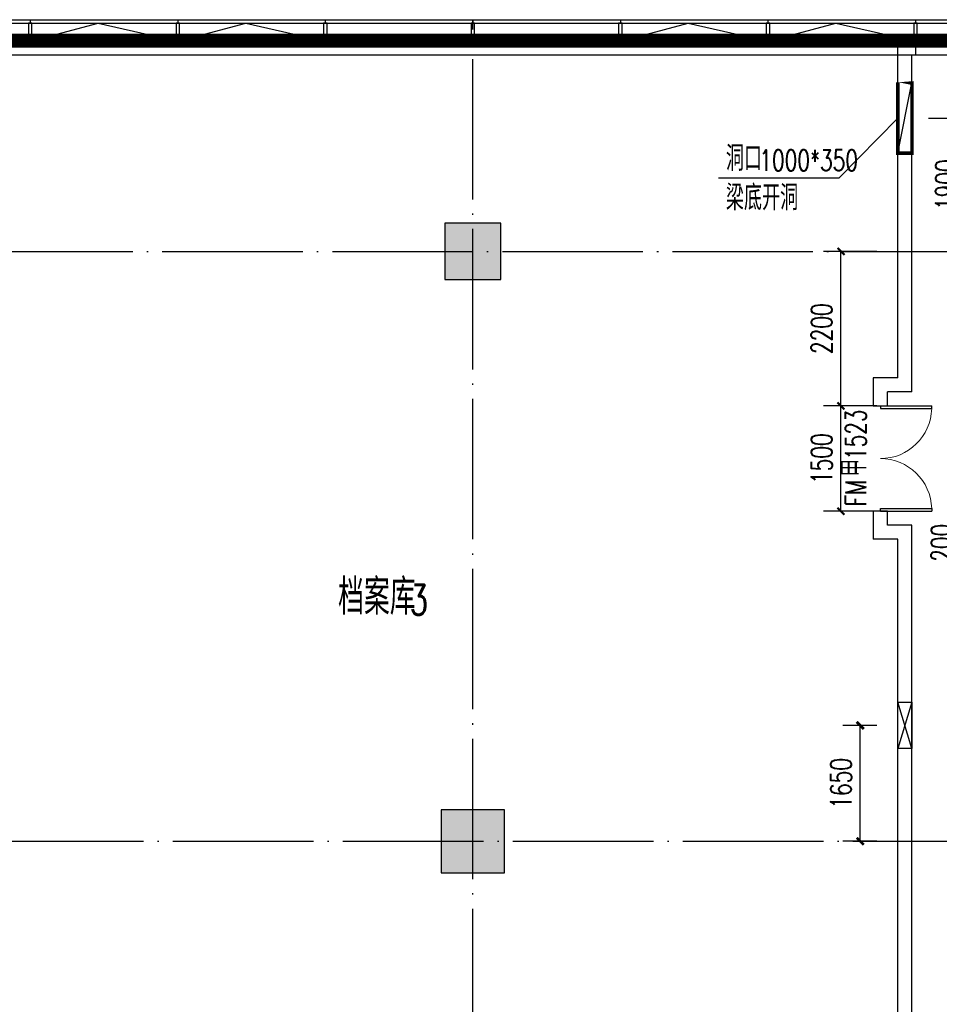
# Model space of a CAD drawing. Extents: x 797781 to 1255204, y 21234 to 1024248.
# Tile 247 of 256: x 915258 to 928347, y 284600 to 298622. Entities that reach past the tile are written whole.
import ezdxf

# ---------------------------------------------------------------- set-up
doc = ezdxf.new("R2010")
doc.units = 0
doc.header["$LTSCALE"] = 1000
doc.header["$MEASUREMENT"] = 0
doc.linetypes.add('230303生产综合楼-平面图_t8$0$DOTE', pattern=[2.4200000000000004, 2, -0.2, 0.02, -0.2])
doc.linetypes.add('__DASH', pattern=[0.35, 0.25, -0.1])
for name, color, linetype in [('00泄压阀', 2, 'Continuous'), ('230303生产综合楼-平面图_t8$0$3T_WOOD', 21, 'Continuous'), ('230303生产综合楼-平面图_t8$0$COLUMN', 40, 'Continuous'), ('230303生产综合楼-平面图_t8$0$CURTWALL', 4, 'Continuous'), ('230303生产综合楼-平面图_t8$0$DIM_LEAD', 3, 'Continuous'), ('230303生产综合楼-平面图_t8$0$DOOR_FIRE', 4, 'Continuous'), ('230303生产综合楼-平面图_t8$0$DOOR_FIRE_TEXT', 7, 'Continuous'), ('230303生产综合楼-平面图_t8$0$DOTE', 1, '230303生产综合楼-平面图_t8$0$DOTE'), ('230303生产综合楼-平面图_t8$0$PUB_DIM', 3, 'Continuous'), ('230303生产综合楼-平面图_t8$0$PUB_HATCH', 8, 'Continuous'), ('230303生产综合楼-平面图_t8$0$PUB_TEXT', 7, 'Continuous'), ('230303生产综合楼-平面图_t8$0$WALL', 40, 'Continuous'), ('230303生产综合楼-平面图_t8$0$条件', 7, 'Continuous'), ('230303生产综合楼-平面图_t8$0$通风', 7, 'Continuous'), ('A泄压阀', 2, 'Continuous'), ('DIM_SYMB', 3, 'Continuous'), ('PUB_DIM', 3, 'Continuous'), ('PUB_HATCH', 8, 'Continuous')]:
    doc.layers.add(name, color=color, linetype=linetype)
doc.styles.add('230303生产综合楼-平面图_t8$0$_TCH_DIM', font='SIMPLEX', dxfattribs={"bigfont": 'GBCBIG'})
doc.styles.add('230303生产综合楼-平面图_T8$0$_TCH_DIM_T3', font='SIMPLEX', dxfattribs={"width": 0.7058823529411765, "bigfont": 'GBCBIG'})
doc.styles.add('230303生产综合楼-平面图_t8$0$_TCH_WINDOW', font='SIMPLEX', dxfattribs={"height": 3.5, "bigfont": 'GBCBIG'})
doc.styles.add('_TCH_DIM_T3', font='SIMPLEX', dxfattribs={"width": 0.7058823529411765, "bigfont": 'GBCBIG'})
doc.dimstyles.new('230303生产综合楼-平面图_T8$0$_TCH_ARCH&&100', dxfattribs={"dimtxt": 297.5, "dimasz": 100, "dimexe": 250, "dimexo": 300, "dimgap": 126.25, "dimtad": 1, "dimdec": 0, "dimzin": 0, "dimdsep": 46, "dimtxsty": '230303生产综合楼-平面图_T8$0$_TCH_DIM_T3', "dimblk": '230303生产综合楼-平面图_t8$0$_ArchTick', "dimcen": 0.09, "dimclrt": 7, "dimazin": 2, "dimtfac": 1, "dimtdec": 0, "dimtix": 1, "dimtmove": 2, "dimatfit": 3, "dimfxl": 1, "dimtolj": 1, "dimtzin": 0, "dimarcsym": 0})
doc.dimstyles.new('_TCH_ARCH&&100', dxfattribs={"dimtxt": 297.5, "dimasz": 100, "dimexe": 250, "dimexo": 300, "dimgap": 126.25, "dimtad": 1, "dimdec": 0, "dimzin": 0, "dimdsep": 46, "dimtxsty": '_TCH_DIM_T3', "dimblk": 'ARCHTICK', "dimcen": 0.09, "dimclrt": 7, "dimazin": 2, "dimtfac": 1, "dimtdec": 0, "dimtix": 1, "dimtmove": 2, "dimatfit": 3, "dimfxl": 1, "dimtolj": 1, "dimtzin": 0, "dimarcsym": 0})

# ---------------------------------------------------------------- blocks, each defined once
blk = doc.blocks.new('AQ2')
at = {"color": 6, "linetype": '__DASH', "ltscale": 4, "const_width": 200}
blk.add_lwpolyline([(1032885.202185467, 289423.1692221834), (1032885.202185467, 292423.1692220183), (1100419.693104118, 292423.1692223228), (1119335.202605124, 290462.1804989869)], dxfattribs=at)
at = {"layer": 'DIM_SYMB'}
blk.add_lwpolyline([(1062708.202119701, 293601.4429360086, 0, 0, 0), (1060292.527228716, 293601.4429360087, 0, 0, 0), (1060292.527228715, 292573.5692107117, 80.00000000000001, 0, 0), (1060292.527228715, 292273.5692107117, 0, 0, 0)], format="xyseb", dxfattribs=at)
blk = doc.blocks.new('A$C364970EA')
at = {"layer": '00泄压阀', "color": 2}
for p, q in [((-659.5, 0), (0, 200)), ((0, 0), (-659.5, 200))]:
    blk.add_line(p, q, dxfattribs=at)
blk.add_lwpolyline([(-659.5, 0), (0, 0), (0, 200), (-659.5, 200)], close=True, dxfattribs=at)
blk = doc.blocks.new('泄压阀')
at = {"layer": 'A泄压阀', "color": 2, "rotation": 180}
blk.add_blockref('A$C364970EA', (-319.9999477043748, 99.99996867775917), dxfattribs=at)
blk = doc.blocks.new('_ArchTick')
at = {"color": 0, "linetype": 'ByBlock', "const_width": 0.4}
blk.add_lwpolyline([(-0.5, -0.5), (0.5, 0.5)], dxfattribs=at)
blk = doc.blocks.new('*D6571')
at = {"layer": 'Defpoints', "color": 0, "transparency": 16777216}
for p in [(1095276.709274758, 290620.5877444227), (1095812.566371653, 290620.5877444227), (1095812.566371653, 288970.5946294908)]:
    blk.add_point(p, dxfattribs=at)
at = {"layer": 'PUB_DIM', "color": 0, "lineweight": -2, "transparency": 16777216}
for p, q in [((1095512.566371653, 290620.5877444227), (1095026.709274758, 290620.5877444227)), ((1095276.709274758, 288970.5946294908), (1095276.709274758, 290620.5877444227)), ((1095512.566371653, 288970.5946294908), (1095026.709274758, 288970.5946294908))]:
    blk.add_line(p, q, dxfattribs=at)
at = {"layer": 'PUB_DIM', "color": 0, "lineweight": -2, "transparency": 16777216, "xscale": 100, "yscale": 100, "zscale": 100}
for p, rotation in [((1095276.709274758, 290620.5877444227), 90), ((1095276.709274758, 288970.5946294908), 270)]:
    blk.add_blockref('_ArchTick', p, dxfattribs=dict(at, rotation=rotation))
at = {"layer": 'PUB_DIM', "color": 7, "transparency": 16777216, "insert": (1095001.709274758, 289795.5911869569), "char_height": 297.5, "attachment_point": 5, "rotation": 90, "style": '_TCH_DIM_T3'}
blk.add_mtext('\\A1;1650', dxfattribs=at)
blk = doc.blocks.new('230303生产综合楼-平面图_t8$0$_ArchTick')
at = {"color": 0, "linetype": 'ByBlock', "const_width": 0.3}
blk.add_lwpolyline([(-0.5, -0.5), (0.5, 0.5)], dxfattribs=at)
blk = doc.blocks.new('*D6458')
at = {"layer": '230303生产综合楼-平面图_t8$0$PUB_DIM', "color": 0, "lineweight": -2, "transparency": 16777216}
for p, q in [((537349.9095171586, 99043.67468842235), (538122.3508862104, 99043.67468842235)), ((537872.3508862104, 97143.67468838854), (537872.3508862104, 99043.67468842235)), ((537349.9095171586, 97143.67468838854), (538122.3508862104, 97143.67468838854))]:
    blk.add_line(p, q, dxfattribs=at)
at = {"layer": 'Defpoints', "color": 0, "transparency": 16777216}
for p in [(537049.9095171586, 99043.67468842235), (537872.3508862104, 99043.67468842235), (537049.9095171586, 97143.67468838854)]:
    blk.add_point(p, dxfattribs=at)
at = {"layer": '230303生产综合楼-平面图_t8$0$PUB_DIM', "color": 0, "lineweight": -2, "transparency": 16777216, "xscale": 100, "yscale": 100, "zscale": 100}
for p, rotation in [((537872.3508862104, 99043.67468842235), 90), ((537872.3508862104, 97143.67468838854), 270)]:
    blk.add_blockref('230303生产综合楼-平面图_t8$0$_ArchTick', p, dxfattribs=dict(at, rotation=rotation))
at = {"layer": '230303生产综合楼-平面图_t8$0$PUB_DIM', "color": 7, "transparency": 16777216, "insert": (537597.3508862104, 98093.67468840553), "char_height": 297.5, "attachment_point": 5, "rotation": 90, "style": '230303生产综合楼-平面图_T8$0$_TCH_DIM_T3'}
blk.add_mtext('\\A1;1900', dxfattribs=at)
blk = doc.blocks.new('230303生产综合楼-平面图_t8$0$2WLGJ')
at = {"layer": '230303生产综合楼-平面图_t8$0$3T_WOOD'}
for points in [[(1042885.229535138, 98446.2459845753), (1042885.229535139, 98396.24598457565)], [(1044985.229535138, 98446.24598457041), (1044985.229535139, 98396.24598457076)], [(1047085.229535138, 98446.24598456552), (1047085.229535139, 98396.24598456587)], [(1049185.229535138, 98446.2459845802), (1049185.229535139, 98396.24598458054)], [(1051285.229535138, 98446.2459845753), (1051285.229535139, 98396.24598457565)], [(1053385.229535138, 98446.24598457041), (1053385.229535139, 98396.24598457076)], [(1055485.229535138, 98446.24598456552), (1055485.229535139, 98396.24598456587)]]:
    blk.add_lwpolyline(points, dxfattribs=at)
for points in [[(1042860.229535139, 98146.24598461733), (1042910.229535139, 98146.24598461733), (1042910.229535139, 98396.24598458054), (1042860.229535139, 98396.24598458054)], [(1044960.229535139, 98146.24598461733), (1045010.229535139, 98146.24598461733), (1045010.229535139, 98396.24598458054), (1044960.229535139, 98396.24598458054)], [(1047060.229535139, 98146.24598461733), (1047110.229535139, 98146.24598461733), (1047110.229535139, 98396.24598458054), (1047060.229535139, 98396.24598458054)], [(1049160.229535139, 98146.24598461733), (1049210.229535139, 98146.24598461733), (1049210.229535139, 98396.24598458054), (1049160.229535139, 98396.24598458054)], [(1051260.229535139, 98146.24598461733), (1051310.229535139, 98146.24598461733), (1051310.229535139, 98396.24598458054), (1051260.229535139, 98396.24598458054)], [(1053360.229535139, 98146.24598461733), (1053410.229535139, 98146.24598461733), (1053410.229535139, 98396.24598458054), (1053360.229535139, 98396.24598458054)], [(1055460.229535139, 98146.24598461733), (1055510.229535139, 98146.24598461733), (1055510.229535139, 98396.24598458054), (1055460.229535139, 98396.24598458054)]]:
    blk.add_lwpolyline(points, close=True, dxfattribs=at)
blk = doc.blocks.new('230303生产综合楼-平面图_t8$0$$DorLib2D$00000002')
for p, q in [((-0.5, -1e-16), (-0.5000000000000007, 0.4875)), ((-0.4750000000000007, 0.4875), (-0.5000000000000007, 0.4875)), ((-0.475, 0), (-0.4750000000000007, 0.4875)), ((0.475, 0), (0.4750000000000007, 0.4875)), ((0.4750000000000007, 0.4875), (0.5000000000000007, 0.4875)), ((0.5, -1e-16), (0.5000000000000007, 0.4875)), ((-0.5, -1e-16), (-0.475, 0)), ((0.5, -1e-16), (0.475, 0))]:
    blk.add_line(p, q)
at = {"lineweight": 13}
for centre, start, end in [((-0.4875, 0), 0, 88.53071641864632), ((0.4875, 0), 91.46928358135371, 180)]:
    blk.add_arc(centre, 0.4875, start, end, dxfattribs=at)
blk = doc.blocks.new('*D5218')
at = {"layer": '230303生产综合楼-平面图_t8$0$PUB_DIM', "color": 0, "lineweight": -2, "transparency": 16777216}
for p, q in [((927457.9964443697, 293121.5377038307), (926696.9603123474, 293121.5377038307)), ((926946.9603123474, 291621.5377038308), (926946.9603123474, 293121.5377038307)), ((927457.9964443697, 291621.5377038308), (926696.9603123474, 291621.5377038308))]:
    blk.add_line(p, q, dxfattribs=at)
at = {"layer": 'Defpoints', "color": 0, "transparency": 16777216}
for p in [(926946.9603123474, 293121.5377038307), (927757.9964443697, 293121.5377038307), (927757.9964443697, 291621.5377038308)]:
    blk.add_point(p, dxfattribs=at)
at = {"layer": '230303生产综合楼-平面图_t8$0$PUB_DIM', "color": 0, "lineweight": -2, "transparency": 16777216, "xscale": 100, "yscale": 100, "zscale": 100}
for p, rotation in [((926946.9603123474, 293121.5377038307), 90), ((926946.9603123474, 291621.5377038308), 270)]:
    blk.add_blockref('230303生产综合楼-平面图_t8$0$_ArchTick', p, dxfattribs=dict(at, rotation=rotation))
at = {"layer": '230303生产综合楼-平面图_t8$0$PUB_DIM', "color": 7, "transparency": 16777216, "insert": (926671.9603123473, 292371.5377038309), "char_height": 297.5, "attachment_point": 5, "rotation": 90, "style": '230303生产综合楼-平面图_T8$0$_TCH_DIM_T3'}
blk.add_mtext('\\A1;1500', dxfattribs=at)
blk = doc.blocks.new('*D5219')
at = {"layer": '230303生产综合楼-平面图_t8$0$PUB_DIM', "color": 0, "lineweight": -2, "transparency": 16777216}
for p, q in [((927457.9964443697, 295321.5512974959), (926696.9603123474, 295321.5512974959)), ((926946.9603123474, 293121.5377038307), (926946.9603123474, 295321.5512974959)), ((927457.9964443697, 293121.5377038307), (926696.9603123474, 293121.5377038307))]:
    blk.add_line(p, q, dxfattribs=at)
at = {"layer": 'Defpoints', "color": 0, "transparency": 16777216}
for p in [(926946.9603123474, 295321.5512974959), (927757.9964443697, 295321.5512974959), (927757.9964443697, 293121.5377038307)]:
    blk.add_point(p, dxfattribs=at)
at = {"layer": '230303生产综合楼-平面图_t8$0$PUB_DIM', "color": 0, "lineweight": -2, "transparency": 16777216, "xscale": 100, "yscale": 100, "zscale": 100}
for p, rotation in [((926946.9603123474, 295321.5512974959), 90), ((926946.9603123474, 293121.5377038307), 270)]:
    blk.add_blockref('230303生产综合楼-平面图_t8$0$_ArchTick', p, dxfattribs=dict(at, rotation=rotation))
at = {"layer": '230303生产综合楼-平面图_t8$0$PUB_DIM', "color": 7, "transparency": 16777216, "insert": (926671.9603123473, 294221.5445006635), "char_height": 297.5, "attachment_point": 5, "rotation": 90, "style": '230303生产综合楼-平面图_T8$0$_TCH_DIM_T3'}
blk.add_mtext('\\A1;2200', dxfattribs=at)
blk = doc.blocks.new('*D5221')
at = {"layer": '230303生产综合楼-平面图_t8$0$PUB_DIM', "color": 0, "lineweight": -2, "transparency": 16777216}
for p, q in [((929458.0008481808, 291271.5512974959), (928755.5795889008, 291271.5512974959)), ((929005.5795889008, 291271.5512974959), (929005.5795889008, 291371.5512974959)), ((929005.5795889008, 291071.2392052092), (929005.5795889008, 291271.5512974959)), ((929458.0008481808, 291071.2392052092), (928755.5795889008, 291071.2392052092)), ((929005.5795889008, 291071.2392052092), (929005.5795889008, 290971.2392052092))]:
    blk.add_line(p, q, dxfattribs=at)
at = {"layer": 'Defpoints', "color": 0, "transparency": 16777216}
for p in [(929005.5795889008, 291271.5512974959), (929758.0008481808, 291271.5512974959), (929758.0008481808, 291071.2392052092)]:
    blk.add_point(p, dxfattribs=at)
at = {"layer": '230303生产综合楼-平面图_t8$0$PUB_DIM', "color": 0, "lineweight": -2, "transparency": 16777216, "xscale": 100, "yscale": 100, "zscale": 100}
for p, rotation in [((929005.5795889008, 291271.5512974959), 270), ((929005.5795889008, 291071.2392052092), 90)]:
    blk.add_blockref('230303生产综合楼-平面图_t8$0$_ArchTick', p, dxfattribs=dict(at, rotation=rotation))
at = {"layer": '230303生产综合楼-平面图_t8$0$PUB_DIM', "color": 7, "transparency": 16777216, "insert": (928380.5795889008, 291171.3952513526), "char_height": 297.5, "attachment_point": 5, "rotation": 90, "style": '230303生产综合楼-平面图_T8$0$_TCH_DIM_T3'}
blk.add_mtext('\\A1;200', dxfattribs=at)
blk = doc.blocks.new('_FZH')
blk.add_lwpolyline([(-0.5, -0.5), (0.5, -0.5), (0.5, 0.5), (-0.5, 0.5)], close=True)
at = {"layer": 'PUB_HATCH'}
blk.add_solid([(-0.5, -0.5), (0.5, -0.5), (-0.5, 0.5), (0.5, 0.5)], dxfattribs=at)
blk = doc.blocks.new('2FXYF')
at = {"layer": 'A泄压阀', "color": 8, "xscale": -1, "rotation": 270}
blk.add_blockref('泄压阀', (1095912.566402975, 290610.837692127), dxfattribs=at)
at = {"layer": 'PUB_DIM'}
dim = blk.add_aligned_dim(p1=(1095812.566371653, 288970.5946294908), p2=(1095812.566371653, 290620.5877444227), distance=535.8570968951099, dimstyle='_TCH_ARCH&&100', dxfattribs=at)
dim.commit()
dim.dimension.update_dxf_attribs({"geometry": '*D6571', "text_midpoint": (1095001.709274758, 289795.5911869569)})
blk = doc.blocks.new('230303生产综合楼-平面图_t8$0$2FNTD')
at = {"layer": '230303生产综合楼-平面图_t8$0$DIM_LEAD'}
for p, q in [((536912.546760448, 99043.67468836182), (536072.9909789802, 98186.14371897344)), ((536912.546760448, 99043.67468836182), (536072.9909789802, 98186.14371897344)), ((536072.9909789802, 98186.14371897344), (534358.3343037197, 98186.14371897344))]:
    blk.add_line(p, q, dxfattribs=at)
at = {"layer": '230303生产综合楼-平面图_t8$0$条件', "color": 1}
blk.add_lwpolyline([(536912.5467604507, 98543.67468995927), (537112.5467604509, 99543.67468836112)], dxfattribs=at)
at = {"layer": '230303生产综合楼-平面图_t8$0$通风', "color": 1, "const_width": 50}
blk.add_lwpolyline([(536912.5467604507, 98543.67468836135), (536912.5467604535, 99543.67468836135), (537112.5467604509, 99543.67468836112), (537112.5467604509, 98543.67468836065), (536912.5467580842, 98543.67469019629)], dxfattribs=at)
at = {"layer": '230303生产综合楼-平面图_t8$0$PUB_TEXT', "style": '230303生产综合楼-平面图_t8$0$_TCH_DIM'}
for s, p in [('洞口', (534463.3343037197, 98291.14371897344)), ('梁底开洞', (534463.3343037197, 97731.14371897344))]:
    blk.add_text(s, height=357.4468085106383, dxfattribs=at).set_placement(p)
at = {"layer": '230303生产综合楼-平面图_t8$0$PUB_TEXT', "style": '230303生产综合楼-平面图_t8$0$_TCH_DIM', "width": 0.7058823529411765}
blk.add_text('1000*350', height=297.5, dxfattribs=at).set_placement((534939.9300484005, 98291.14371897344))
at = {"layer": '230303生产综合楼-平面图_t8$0$PUB_DIM'}
dim = blk.add_aligned_dim(p1=(537049.9095171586, 97143.67468838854), p2=(537049.9095171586, 99043.67468842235), distance=-822.4413690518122, dimstyle='230303生产综合楼-平面图_T8$0$_TCH_ARCH&&100', dxfattribs=at)
dim.commit()
dim.dimension.update_dxf_attribs({"geometry": '*D6458', "text_midpoint": (537597.3508862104, 98093.67468840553)})

msp = doc.modelspace()

# ---------------------------------------------------------------- linework, layer by layer
at = {"layer": '230303生产综合楼-平面图_t8$0$CURTWALL'}
for points in [[(895858.0044139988, 298621.5512973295), (963708.0044139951, 298621.5512976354), (989558.004414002, 295941.6573991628), (989558.0044141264, 268921.5512975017), (921708.0044139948, 268921.5512971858), (895858.0044139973, 271601.444723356)], [(895908.0044139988, 298571.5512973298), (963705.4195671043, 298571.5512976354), (989508.0044140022, 295896.5729728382), (989508.0044141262, 268971.5512975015), (921710.589260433, 268971.5512971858), (895908.0044139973, 271646.5291504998)], [(896158.0044139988, 298321.5512973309), (963692.4953326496, 298321.5512976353), (989258.0044140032, 295671.1508412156), (989258.004414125, 269221.5512975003), (921723.5134926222, 269221.5512971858), (896158.0044139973, 271871.9512862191)]]:
    msp.add_lwpolyline(points, close=True, dxfattribs=at)
for points in [[(915433.0044140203, 298321.5512973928), (916374.8005673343, 298571.55129739), (917483.0044140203, 298321.5512973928)], [(917533.0044140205, 298321.5512973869), (918474.8005673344, 298571.5512973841), (919583.0044140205, 298321.5512973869)], [(923833.0044140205, 298321.5512973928), (924774.8005673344, 298571.55129739), (925883.0044140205, 298321.5512973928)], [(925933.0044131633, 298321.5512972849), (926874.8005664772, 298571.551297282), (927983.0044131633, 298321.5512972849)]]:
    msp.add_lwpolyline(points, dxfattribs=at)
at = {"layer": '230303生产综合楼-平面图_t8$0$DOTE'}
for p, q in [((921708.0044139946, 267021.5512974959), (921708.0044139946, 298621.5512974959)), ((895508.0044139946, 295321.5512974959), (989908.0044139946, 295321.5512974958)), ((895658.0044139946, 286921.5512974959), (989908.0044139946, 286921.5512974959))]:
    msp.add_line(p, q, dxfattribs=at)
at = {"layer": '230303生产综合楼-平面图_t8$0$PUB_HATCH', "color": 8}
msp.add_lwpolyline([(896358.0044139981, 286950.1336770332), (896358.0044139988, 298121.5512973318), (963682.1559450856, 298121.5512976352), (989058.004414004, 295490.8131359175), (989058.0044140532, 284821.5512974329)], dxfattribs=at)
at = {"layer": '230303生产综合楼-平面图_t8$0$WALL'}
for p, q in [((927757.9964443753, 293521.5377035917), (927757.9964443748, 298321.551297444)), ((927757.9964443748, 298321.551297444), (928008.0044138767, 298321.5512973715)), ((928008.0044138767, 298321.5512973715), (928008.0044138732, 298121.5512973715)), ((927957.9964443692, 293321.5377032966), (927957.9964443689, 298121.5512972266)), ((927957.9964443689, 298121.5512972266), (928008.0044138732, 298121.5512973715)), ((927407.9964442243, 293521.5377041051), (927407.996444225, 293121.5377038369)), ((927757.9964443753, 293521.5377035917), (927407.9964442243, 293521.5377041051)), ((927607.9964442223, 293121.5377038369), (927607.996444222, 293321.5377038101)), ((927957.9964443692, 293321.5377032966), (927607.996444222, 293321.5377038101)), ((927407.996444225, 293121.5377038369), (927607.9964442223, 293121.5377038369)), ((927607.9964442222, 291621.5377038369), (927407.9964442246, 291621.5377038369)), ((927407.9964442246, 291621.5377038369), (927407.996444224, 291221.537704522)), ((927607.9964442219, 291421.5377041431), (927607.9964442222, 291621.5377038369)), ((927957.9964443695, 291421.5377036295), (927607.9964442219, 291421.5377041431)), ((927957.9964443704, 281021.5512974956), (927957.9964443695, 291421.5377036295)), ((927757.996444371, 291221.5377040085), (927407.996444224, 291221.537704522)), ((927757.9964443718, 281221.5512974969), (927757.996444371, 291221.5377040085))]:
    msp.add_line(p, q, dxfattribs=at)

# ---------------------------------------------------------------- block references
for name, p in [('AQ2', (-136727.1977714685, 5898.382075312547)), ('230303生产综合楼-平面图_t8$0$2WLGJ', (-127477.2251212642, 200175.3053127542)), ('230303生产综合楼-平面图_t8$0$2FNTD', (390845.4496839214, 198177.8766091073)), ('2FXYF', (-168054.5699272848, -2049.043331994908))]:
    msp.add_blockref(name, p)
at = {"layer": '230303生产综合楼-平面图_t8$0$COLUMN', "rotation": 270}
for p, xscale, yscale, zscale in [((921707.9999210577, 295321.5512974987), 800, 800, 800), ((921708.0019931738, 286921.5512974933), 900, 900, 900)]:
    msp.add_blockref('_FZH', p, dxfattribs=dict(at, xscale=xscale, yscale=yscale, zscale=zscale))
at = {"layer": '230303生产综合楼-平面图_t8$0$DOOR_FIRE', "xscale": 1500, "yscale": -1500, "zscale": 200, "rotation": 89.99999999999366}
msp.add_blockref('230303生产综合楼-平面图_t8$0$$DorLib2D$00000002', (927507.9964442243, 292371.5377038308), dxfattribs=at)

# ---------------------------------------------------------------- texts
at = {"layer": '230303生产综合楼-平面图_t8$0$DOOR_FIRE_TEXT', "style": '230303生产综合楼-平面图_t8$0$_TCH_WINDOW', "width": 0.7058823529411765}
for s, p in [('1523', (927307.9964442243, 292350.686640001)), ('FM', (927307.9964442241, 291692.3887676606))]:
    msp.add_text(s, height=297.5, rotation=89.99999999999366, dxfattribs=at).set_placement(p)
at = {"layer": '230303生产综合楼-平面图_t8$0$DOOR_FIRE_TEXT', "style": '230303生产综合楼-平面图_t8$0$_TCH_WINDOW'}
msp.add_text('甲', height=357.4468085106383, rotation=89.99999999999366, dxfattribs=at).set_placement((927307.9964442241, 292112.3887676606))
at = {"layer": '230303生产综合楼-平面图_t8$0$PUB_TEXT', "style": '230303生产综合楼-平面图_t8$0$_TCH_DIM'}
msp.add_text('档案库', height=510.6382978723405, dxfattribs=at).set_placement((919790.4036577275, 290146.9238115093))
at = {"layer": '230303生产综合楼-平面图_t8$0$PUB_TEXT', "style": '230303生产综合楼-平面图_t8$0$_TCH_DIM', "width": 0.7058823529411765}
msp.add_text('3', height=425, dxfattribs=at).set_placement((920811.6802534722, 290146.9238115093))

# ---------------------------------------------------------------- dimensions: what is measured, and where the dimension line sits
at = {"layer": '230303生产综合楼-平面图_t8$0$PUB_DIM'}
for p1, p2, distance, picture, middle in [((927757.9964443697, 293121.5377038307), (927757.9964443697, 295321.5512974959), 811.0361320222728, '*D5219', (926671.9603123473, 294221.5445006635)), ((927757.9964443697, 291621.5377038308), (927757.9964443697, 293121.5377038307), 811.0361320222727, '*D5218', (926671.9603123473, 292371.5377038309))]:
    dim = msp.add_aligned_dim(p1=p1, p2=p2, distance=distance, dimstyle='230303生产综合楼-平面图_T8$0$_TCH_ARCH&&100', dxfattribs=at)
    dim.commit()
    dim.dimension.update_dxf_attribs({"geometry": picture, "text_midpoint": middle})
dim = msp.add_linear_dim(base=(929005.5795889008, 291271.5512974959), p1=(929758.0008481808, 291071.2392052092), p2=(929758.0008481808, 291271.5512974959), angle=90, dimstyle='230303生产综合楼-平面图_T8$0$_TCH_ARCH&&100', dxfattribs=at)
dim.commit()
dim.dimension.update_dxf_attribs({"geometry": '*D5221', "text_midpoint": (928380.5795889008, 291171.3952513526), "dimtype": 161})

doc.saveas('drawing.dxf')
